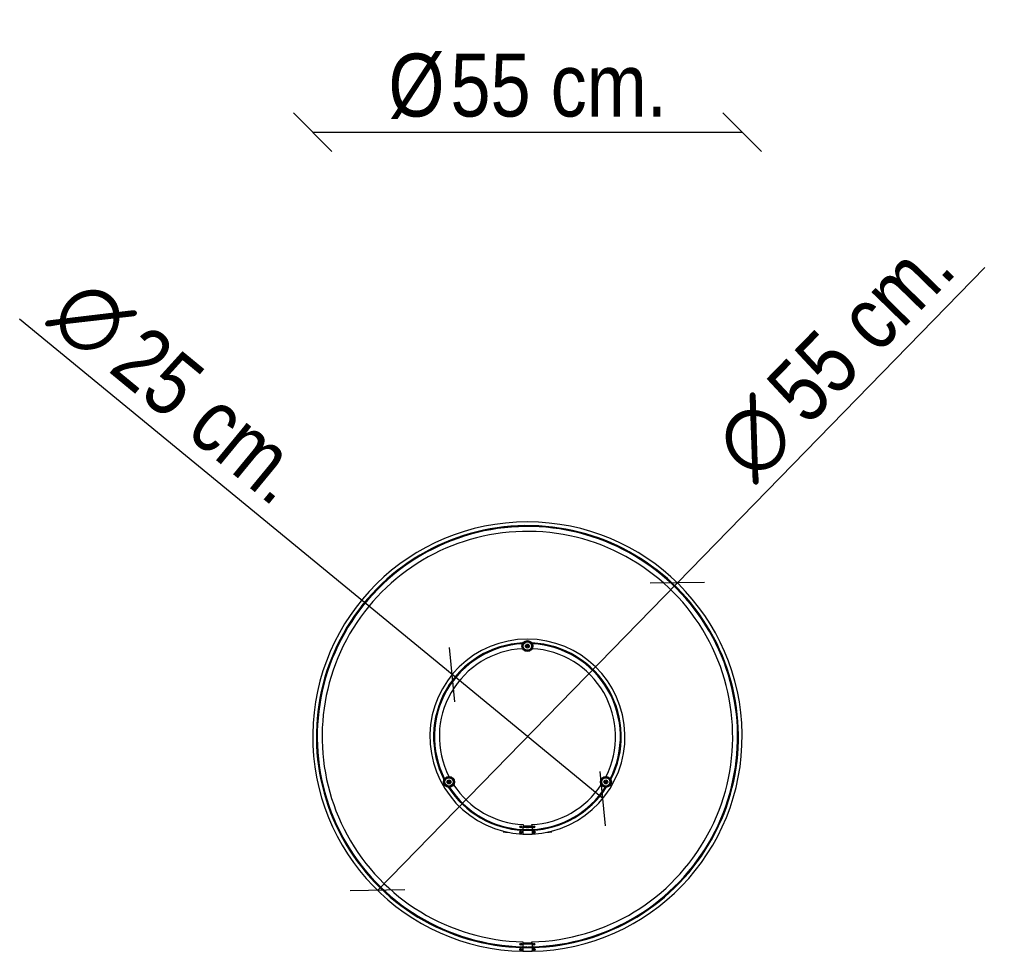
# Model space of a CAD drawing. Header units: millimetres. Extents: x -229 to 1028, y 47 to 3192.
# Tile 1 of 11: x -229 to 1023, y 47 to 1231. Entities that reach past the tile are written whole.
import ezdxf
from ezdxf.enums import TextEntityAlignment as Align

# ---------------------------------------------------------------- set-up
doc = ezdxf.new("R2010")
doc.units = ezdxf.units.MM
for name, color, linetype in [('Default', 7, 'Continuous'), ('DV1_Default', 7, 'Continuous'), ('DV2_Default', 7, 'Continuous')]:
    doc.layers.add(name, color=color, linetype=linetype)
doc.styles.add('SEACAD_Arial_Narrow', font='ARIALN.TTF')
doc.styles.add('SEACAD_Solid_Edge_ANSI1_Symbols', font='semeca1.ttf')
doc.dimstyles.new('Croquis', dxfattribs={"dimtxt": 80, "dimasz": 40, "dimexe": 40, "dimexo": 1200, "dimgap": 20, "dimtad": 1, "dimdec": 0, "dimlfac": 0.1, "dimdsep": 46, "dimtxsty": 'SEACAD_Arial_Narrow', "dimblk1": '_SE_BACK_SLASH', "dimblk2": '_SE_BACK_SLASH', "dimsah": 1, "dimcen": 40, "dimse1": 1, "dimse2": 1, "dimadec": 0, "dimazin": 0, "dimtfac": 0.5, "dimtdec": 3, "dimtmove": 0, "dimatfit": 3, "dimfxl": 1, "dimarcsym": 0})

# ---------------------------------------------------------------- blocks, each defined once
blk = doc.blocks.new('SE')
at = {"layer": 'DV1_Default', "color": 7, "linetype": 'Continuous'}
for p, q in [((415.8, 429.7), (415.8, 429.4)), ((417.8, 429.4), (417.8, 429.7)), ((316.1, 257), (316.1, 256.8)), ((318.1, 256.8), (318.1, 257)), ((515.5, 257), (515.5, 256.8)), ((517.5, 256.8), (517.5, 257)), ((395.3, 203.4), (395.3, 203)), ((395.3, 203), (397.6, 203)), ((395.3, 203), (395.6, 202.8)), ((395.6, 203.4), (395.6, 202.8)), ((395.6, 202.8), (398.1, 202.8)), ((398.1, 202.8), (398.2, 202.9)), ((407.7, 204.9), (408.2, 205.6)), ((408.2, 204.1), (407.7, 204.9)), ((408.2, 205.6), (409, 205.6)), ((409, 204.1), (408.2, 204.1)), ((409, 205.6), (409.5, 204.9)), ((409.5, 204.9), (409, 204.1)), ((409.7, 201), (409.7, 201.3)), ((410.9, 200.7), (409.8, 200.8)), ((410.9, 200.7), (410.8, 196)), ((411, 201.9), (410.9, 201.6)), ((411.2, 207.6), (411, 201.9)), ((411.4, 204.3), (411.1, 204.3)), ((411.3, 207.8), (411.2, 207.6)), ((411.2, 205.8), (411.4, 205.8)), ((422.2, 205.8), (411.4, 205.8)), ((422.2, 204.3), (411.4, 204.3)), ((411.6, 201.2), (411.6, 200.8)), ((422, 201.2), (422, 200.8)), ((422.2, 205.8), (422.5, 205.8)), ((422.6, 204.3), (422.2, 204.3)), ((422.4, 207.6), (422.4, 207.8)), ((422.4, 207.6), (422.7, 201.9)), ((422.7, 201.6), (422.7, 201.9)), ((422.7, 200.7), (423.8, 200.8)), ((422.7, 200.7), (422.8, 196)), ((424, 201), (424, 201.3)), ((424.2, 204.9), (424.6, 205.6)), ((424.6, 204.1), (424.2, 204.9)), ((424.6, 205.6), (425.5, 205.6)), ((425.5, 204.1), (424.6, 204.1)), ((425.5, 205.6), (425.9, 204.9)), ((425.9, 204.9), (425.5, 204.1)), ((435.4, 202.9), (435.6, 202.8)), ((435.6, 202.8), (438.1, 202.8)), ((436.1, 203), (438.3, 203)), ((438, 203.4), (438, 202.8)), ((438.1, 202.8), (438.3, 203)), ((438.3, 203), (438.3, 203.4)), ((385.8, 198.9), (385.8, 199)), ((386, 199.2), (386.6, 199.4)), ((407.6, 198.4), (408, 199.1)), ((408, 197.6), (407.6, 198.4)), ((408, 199.1), (408.9, 199.1)), ((408.9, 197.6), (408, 197.6)), ((408.9, 199.1), (409.3, 198.4)), ((409.3, 198.4), (408.9, 197.6)), ((410.8, 195.8), (410.8, 196)), ((422.8, 196), (422.8, 195.8)), ((424.3, 198.4), (424.8, 199.1)), ((424.8, 197.6), (424.3, 198.4)), ((424.8, 199.1), (425.6, 199.1)), ((425.6, 197.6), (424.8, 197.6)), ((425.6, 199.1), (426.1, 198.4)), ((426.1, 198.4), (425.6, 197.6)), ((447.1, 199.4), (447.7, 199.2)), ((447.8, 199), (447.9, 198.9))]:
    blk.add_line(p, q, dxfattribs=at)
for centre, radius in [((416.8, 434.8), 7), ((416.8, 434.8), 5.46), ((416.8, 434.8), 5.25), ((416.8, 434.8), 2.5), ((416.8, 434.8), 1.5), ((416.8, 434.8), 0.75), ((317.1, 262.1), 7), ((317.1, 262.1), 5.46), ((317.1, 262.1), 5.25), ((317.1, 262.1), 2.5), ((317.1, 262.1), 1.5), ((317.1, 262.1), 0.75), ((516.5, 262.1), 7), ((516.5, 262.1), 5.46), ((516.5, 262.1), 5.25), ((516.5, 262.1), 2.5), ((516.5, 262.1), 1.5), ((516.5, 262.1), 0.75), ((408.6, 204.9), 1.25), ((425, 204.9), 1.25), ((408.4, 198.4), 1.25), ((408.4, 198.4), 1.25), ((425.2, 198.4), 1.25), ((425.2, 198.4), 1.25)]:
    blk.add_circle(centre, radius, dxfattribs=at)
for centre, radius, start, end in [((416.8, 319.7), 124, 272.775, 267.225), ((416.8, 319.7), 119.3, 92.7623, 207.2377), ((416.8, 434.8), 6, 75, 15), ((416.8, 319.7), 119.3, 332.7623, 87.2377), ((416.8, 319.7), 118.2, 93.0791, 206.9209), ((416.8, 319.7), 112, 93.1636, 206.8364), ((416.8, 434.8), 0.4, 176.1391, 162.2944), ((416.8, 319.7), 112, 333.1636, 86.8364), ((416.8, 319.7), 118.2, 333.0791, 86.9209), ((317.1, 262.1), 6, 75, 15), ((516.5, 262.1), 6, 75, 15), ((416.8, 319.7), 119.3, 212.7623, 267.1562), ((317.1, 262.1), 0.4, 176.1391, 162.2944), ((416.8, 319.7), 118.2, 213.0791, 267.15), ((416.8, 319.7), 112, 213.1636, 267.15), ((416.8, 319.7), 112, 272.85, 326.8364), ((416.8, 319.7), 119.3, 272.8438, 327.2377), ((416.8, 319.7), 118.2, 272.85, 326.9209), ((516.5, 262.1), 0.4, 176.1391, 162.2944), ((409.9, 201.3), 0.2, 89.0206, 178), ((409.9, 201), 0.2, 178, 264.5053), ((416.8, 608.3), 406.9, 269.0206, 269.2402), ((416.8, 319.7), 118, 267.15, 269.5185), ((411.4, 201.2), 0.2, 2, 89.2402), ((411.8, 200.9), 0.2, 182, 269.2989), ((416.8, 608.3), 407.7, 269.2989, 270.7011), ((415.8, 200.7), 1, 357.1402, 89.5185), ((418, 200.7), 1, 90.5815, 182.9672), ((416.8, 319.7), 118, 270.5815, 272.85), ((421.8, 200.9), 0.2, 270.7011, 358), ((422.2, 201.2), 0.2, 90.7598, 178), ((416.8, 608.3), 406.9, 270.7598, 270.9794), ((423.8, 201.3), 0.2, 2, 90.9794), ((423.8, 201), 0.2, 275.4947, 2), ((386.1, 198.9), 0.25, 112.4555, 175.6667), ((386.1, 198.8), 0.25, 175.6667, 265.7016), ((416.8, 608.3), 410.9, 265.7016, 266.5411), ((408.4, 198.4), 1.5, 75, 15), ((416.8, 608.3), 412.5, 269.1667, 270.8333), ((425.2, 198.4), 1.5, 75, 15), ((416.8, 608.3), 410.9, 273.4589, 274.2984), ((447.6, 198.8), 0.25, 274.2984, 4.3333), ((447.6, 198.9), 0.25, 4.3333, 67.5445)]:
    blk.add_arc(centre, radius, start, end, dxfattribs=at)
for points, knots in [([(416.4, 434.9), (416.4, 434.9), (416.5, 434.9), (416.5, 434.9), (416.5, 434.9), (416.5, 434.9), (416.5, 434.9), (416.5, 434.9), (416.5, 434.9), (416.5, 434.9), (416.5, 434.9), (416.5, 434.9), (416.5, 434.9), (416.5, 434.9), (416.5, 434.9), (416.5, 434.9), (416.5, 434.9), (416.5, 434.9), (416.5, 434.9), (416.5, 434.9), (416.5, 434.8), (416.5, 434.8), (416.5, 434.8), (416.5, 434.8), (416.5, 434.8), (416.4, 434.8), (416.4, 434.8), (416.4, 434.8), (416.4, 434.8), (416.4, 434.8), (416.4, 434.8)], [0, 0, 0, 0, 0.053563, 0.053563, 0.053563, 0.176427, 0.176427, 0.176427, 0.311195, 0.311195, 0.311195, 0.412135, 0.412135, 0.412135, 0.513824, 0.513824, 0.513824, 0.605146, 0.605146, 0.605146, 0.702407, 0.702407, 0.702407, 0.818166, 0.818166, 0.818166, 0.950738, 0.950738, 0.950738, 1, 1, 1, 1]), ([(316.8, 262.3), (316.8, 262.3), (316.8, 262.3), (316.8, 262.3), (316.8, 262.2), (316.8, 262.2), (316.8, 262.2), (316.8, 262.2), (316.8, 262.2), (316.8, 262.2), (316.8, 262.2), (316.8, 262.2), (316.8, 262.2), (316.8, 262.2), (316.8, 262.2), (316.8, 262.2), (316.8, 262.2), (316.8, 262.2), (316.8, 262.2), (316.8, 262.2), (316.8, 262.2), (316.8, 262.2), (316.8, 262.2), (316.8, 262.2), (316.8, 262.2), (316.8, 262.2), (316.7, 262.2), (316.7, 262.2), (316.7, 262.2), (316.7, 262.2), (316.7, 262.2)], [0, 0, 0, 0, 0.053563, 0.053563, 0.053563, 0.176427, 0.176427, 0.176427, 0.311195, 0.311195, 0.311195, 0.412135, 0.412135, 0.412135, 0.513824, 0.513824, 0.513824, 0.605146, 0.605146, 0.605146, 0.702407, 0.702407, 0.702407, 0.818166, 0.818166, 0.818166, 0.950738, 0.950738, 0.950738, 1, 1, 1, 1]), ([(516.1, 262.3), (516.1, 262.3), (516.1, 262.3), (516.1, 262.3), (516.2, 262.2), (516.2, 262.2), (516.2, 262.2), (516.2, 262.2), (516.2, 262.2), (516.2, 262.2), (516.2, 262.2), (516.2, 262.2), (516.2, 262.2), (516.2, 262.2), (516.2, 262.2), (516.2, 262.2), (516.2, 262.2), (516.2, 262.2), (516.2, 262.2), (516.2, 262.2), (516.2, 262.2), (516.2, 262.2), (516.2, 262.2), (516.2, 262.2), (516.1, 262.2), (516.1, 262.2), (516.1, 262.2), (516.1, 262.2), (516.1, 262.2), (516.1, 262.2), (516.1, 262.2)], [0, 0, 0, 0, 0.053563, 0.053563, 0.053563, 0.176427, 0.176427, 0.176427, 0.311195, 0.311195, 0.311195, 0.412135, 0.412135, 0.412135, 0.513824, 0.513824, 0.513824, 0.605146, 0.605146, 0.605146, 0.702407, 0.702407, 0.702407, 0.818166, 0.818166, 0.818166, 0.950738, 0.950738, 0.950738, 1, 1, 1, 1]), ([(411.9, 200.5), (411.8, 200.5), (411.8, 200.6), (411.7, 200.7), (411.6, 200.7), (411.6, 200.8)], [0, 0, 0, 0, 0.5, 0.5, 1, 1, 1, 1]), ([(422, 200.8), (422, 200.7), (422, 200.7), (421.9, 200.6), (421.8, 200.5), (421.8, 200.5)], [0, 0, 0, 0, 0.5, 0.5, 1, 1, 1, 1])]:
    blk.add_open_spline(points, degree=3, knots=knots, dxfattribs=at)
blk = doc.blocks.new('SE1')
at = {"layer": 'DV2_Default', "color": 7, "linetype": 'Continuous'}
for p, q in [((407.7, 55.7), (408.1, 56.4)), ((408.1, 54.9), (407.7, 55.7)), ((408.1, 56.4), (409, 56.4)), ((409, 54.9), (408.1, 54.9)), ((409, 56.4), (409.4, 55.7)), ((409.4, 55.7), (409, 54.9)), ((409.7, 51.9), (409.7, 52.2)), ((410.9, 51.6), (409.8, 51.7)), ((410.9, 51.6), (410.8, 46.9)), ((411.1, 58.5), (411, 52.8)), ((411, 52.8), (411, 52.5)), ((411.1, 58.7), (411.1, 58.5)), ((411.1, 57.2), (411.4, 57.2)), ((411.4, 55.7), (411.1, 55.7)), ((422.2, 57.2), (411.4, 57.2)), ((411.4, 57.2), (411.4, 55.7)), ((422.2, 55.7), (411.4, 55.7)), ((411.6, 52.1), (411.6, 51.7)), ((411.8, 51.6), (411.9, 51.4)), ((415.8, 51.6), (415.8, 52.2)), ((418.3, 52.2), (418.3, 51.6)), ((421.8, 51.4), (421.8, 51.6)), ((422, 52.1), (422, 51.7)), ((422.2, 57.2), (422.6, 57.2)), ((422.2, 55.7), (422.2, 57.2)), ((422.6, 55.7), (422.2, 55.7)), ((422.5, 58.5), (422.5, 58.7)), ((422.5, 58.5), (422.7, 52.8)), ((422.7, 52.5), (422.7, 52.8)), ((422.7, 51.6), (423.8, 51.7)), ((422.7, 51.6), (422.8, 46.9)), ((424, 51.9), (424, 52.2)), ((424.2, 55.7), (424.7, 56.4)), ((424.7, 54.9), (424.2, 55.7)), ((424.7, 56.4), (425.5, 56.4)), ((425.5, 54.9), (424.7, 54.9)), ((425.5, 56.4), (426, 55.7)), ((426, 55.7), (425.5, 54.9)), ((407.5, 49.2), (407.9, 49.9)), ((407.9, 48.4), (407.5, 49.2)), ((407.9, 49.9), (408.8, 49.9)), ((408.8, 48.4), (407.9, 48.4)), ((408.8, 49.9), (409.2, 49.2)), ((409.2, 49.2), (408.8, 48.4)), ((410.8, 46.9), (410.8, 47.6)), ((410.8, 46.7), (410.8, 46.9)), ((422.8, 46.9), (422.8, 47.6)), ((422.8, 46.7), (422.8, 46.9)), ((422.8, 46.9), (422.8, 46.7)), ((424.4, 49.2), (424.8, 49.9)), ((424.8, 48.4), (424.4, 49.2)), ((424.8, 49.9), (425.7, 49.9)), ((425.7, 48.4), (424.8, 48.4)), ((425.7, 49.9), (426.1, 49.2)), ((426.1, 49.2), (425.7, 48.4))]:
    blk.add_line(p, q, dxfattribs=at)
for centre in [(408.4, 49.2), (408.4, 49.2), (408.6, 55.7), (425.1, 55.7), (425.3, 49.2), (425.3, 49.2)]:
    blk.add_circle(centre, 1.25, dxfattribs=at)
for centre, radius, start, end in [((416.8, 319.7), 273, 271.26, 268.74), ((416.8, 319.7), 268.3, 88.7845, 208.7864), ((416.8, 319.7), 267.5, 88.6801, 208.68), ((416.8, 319.7), 267.2, 88.6458, 208.6514), ((416.8, 319.7), 261, 91.3722, 208.6304), ((416.8, 319.7), 261, 331.3679, 91.3676), ((416.8, 319.7), 268.3, 331.2129, 88.7852), ((416.8, 319.7), 267.5, 331.3177, 88.6832), ((416.8, 319.7), 267.2, 331.3488, 88.6501), ((416.8, 319.7), 268.3, 208.7832, 268.7381), ((416.8, 319.7), 267.5, 208.6783, 268.4716), ((416.8, 319.7), 267.2, 208.6484, 268.7508), ((416.8, 319.7), 261, 208.6297, 268.7455), ((416.8, 319.7), 261, 271.2507, 331.3684), ((416.8, 319.7), 267.2, 271.2492, 331.3516), ((416.8, 319.7), 268.3, 271.2605, 331.2161), ((416.8, 319.7), 267.5, 271.5233, 331.3191), ((408.4, 49.2), 1.5, 75, 15), ((409.9, 52.2), 0.2, 89.0206, 178), ((409.9, 51.9), 0.2, 178, 264.5053), ((416.8, 459.2), 406.9, 269.0206, 269.2402), ((411.4, 52.1), 0.2, 2, 89.2402), ((416.8, 319.7), 267.5, 268.8821, 269.7866), ((411.8, 51.8), 0.2, 182, 269.2989), ((416.8, 459.2), 407.7, 269.2989, 270.7011), ((416.8, 459.2), 407.8, 269.3015, 270.6985), ((415.8, 51.2), 1, 21.9902, 89.7866), ((418.3, 51.2), 1, 90.3134, 158.1212), ((416.8, 319.7), 267.5, 270.3134, 271.1179), ((421.8, 51.8), 0.2, 270.7011, 358), ((422.2, 52.1), 0.2, 90.7598, 178), ((416.8, 459.2), 406.9, 270.7598, 270.9794), ((423.8, 52.2), 0.2, 2, 90.9794), ((423.8, 51.9), 0.2, 275.4947, 2), ((425.3, 49.2), 1.5, 75, 15), ((416.8, 459.2), 412.3, 269.1668, 270.8332), ((416.8, 459.2), 412.5, 269.1667, 270.8333)]:
    blk.add_arc(centre, radius, start, end, dxfattribs=at)
for points in [[(411.9, 51.4), (411.8, 51.4), (411.8, 51.5), (411.7, 51.6), (411.6, 51.7), (411.6, 51.7)], [(422, 51.7), (422, 51.7), (422, 51.6), (421.9, 51.5), (421.8, 51.4), (421.8, 51.4)]]:
    blk.add_open_spline(points, degree=3, knots=[0, 0, 0, 0, 0.5, 0.5, 1, 1, 1, 1], dxfattribs=at)
blk = doc.blocks.new('DMBLK31')
at = {"layer": 'Default', "color": 7, "linetype": 'Continuous'}
for p, q in [((168.3, 1063.7), (119.3, 1112.7)), ((714.3, 1063.7), (665.3, 1112.7)), ((143.8, 1088.2), (689.8, 1088.2))]:
    blk.add_line(p, q, dxfattribs=at)
at = {"layer": 'Default', "color": 7, "linetype": 'Continuous', "style": 'SEACAD_Arial_Narrow'}
for s, p in [('Ø', (240.1, 1188.2)), ('55 cm.', (319, 1188.2))]:
    blk.add_text(s, height=80, dxfattribs=at).set_placement(p, align=Align.TOP_LEFT)
blk = doc.blocks.new('_SE_BACK_SLASH')
at = {"color": 0}
for p, q in [((-0.5, 0.5), (0.5, -0.5)), ((0, 0), (-1, 0))]:
    blk.add_line(p, q, dxfattribs=at)
blk = doc.blocks.new('DMBLK35')
at = {"layer": 'Default', "color": 7, "linetype": 'Continuous'}
for p, q in [((607.4, 515.1), (998.5, 916.1)), ((226.2, 124.2), (607.4, 515.1)), ((642.1, 515.6), (572.8, 514.7)), ((260.9, 124.7), (191.6, 123.8))]:
    blk.add_line(p, q, dxfattribs=at)
for s, style, p in [('55 cm.', 'SEACAD_Arial_Narrow', (715.6, 769.3)), ('O', 'SEACAD_Solid_Edge_ANSI1_Symbols', (646.4, 698.3))]:
    blk.add_text(s, height=80, rotation=45.7195, dxfattribs=dict(at, style=style)).set_placement(p, align=Align.TOP_LEFT)
blk = doc.blocks.new('DMBLK36')
at = {"layer": 'Default', "color": 7, "linetype": 'Continuous'}
for p, q in [((321.1, 398.5), (-228.7, 850.6)), ((324.4, 364), (317.7, 432.9)), ((512.6, 240.9), (321.1, 398.5)), ((516, 206.4), (509.2, 275.4))]:
    blk.add_line(p, q, dxfattribs=at)
for s, style, p in [('O', 'SEACAD_Solid_Edge_ANSI1_Symbols', (-143.5, 910)), ('25 cm.', 'SEACAD_Arial_Narrow', (-66.9, 847))]:
    blk.add_text(s, height=80, rotation=320.5625, dxfattribs=dict(at, style=style)).set_placement(p, align=Align.TOP_LEFT)

msp = doc.modelspace()

# ---------------------------------------------------------------- block references
at = {"layer": 'Default'}
for name in ['SE1', 'SE']:
    msp.add_blockref(name, (0, 0), dxfattribs=at)

# ---------------------------------------------------------------- dimensions: what is measured, and where the dimension line sits
at = {"layer": 'Default', "color": 7, "linetype": 'Continuous'}
dim = msp.add_linear_dim(base=(143.8, 1088.2), p1=(143.8, 1315.3), p2=(689.8, 1315.3), angle=0, text='\\A1;Ø <>', dimstyle='Croquis', dxfattribs=at)
dim.commit()
dim.dimension.update_dxf_attribs({"geometry": 'DMBLK31', "text_midpoint": (416.8, 1088.2), "dimtype": 161})
for p1, p2, picture, middle in [((226.2, 124.2), (607.4, 515.1), 'DMBLK35', (698.4, 608.4)), ((512.6, 240.9), (321.1, 398.5), 'DMBLK36', (103.3, 577.6))]:
    dim = msp.add_diameter_dim_2p(p1=p1, p2=p2, text='\\A1;<>', dimstyle='Croquis', override={"dimtmove": 1, "dimtolj": 1}, dxfattribs=at)
    dim.commit()
    dim.dimension.update_dxf_attribs({"geometry": picture, "text_midpoint": middle, "dimtype": 163})

doc.saveas('drawing.dxf')
